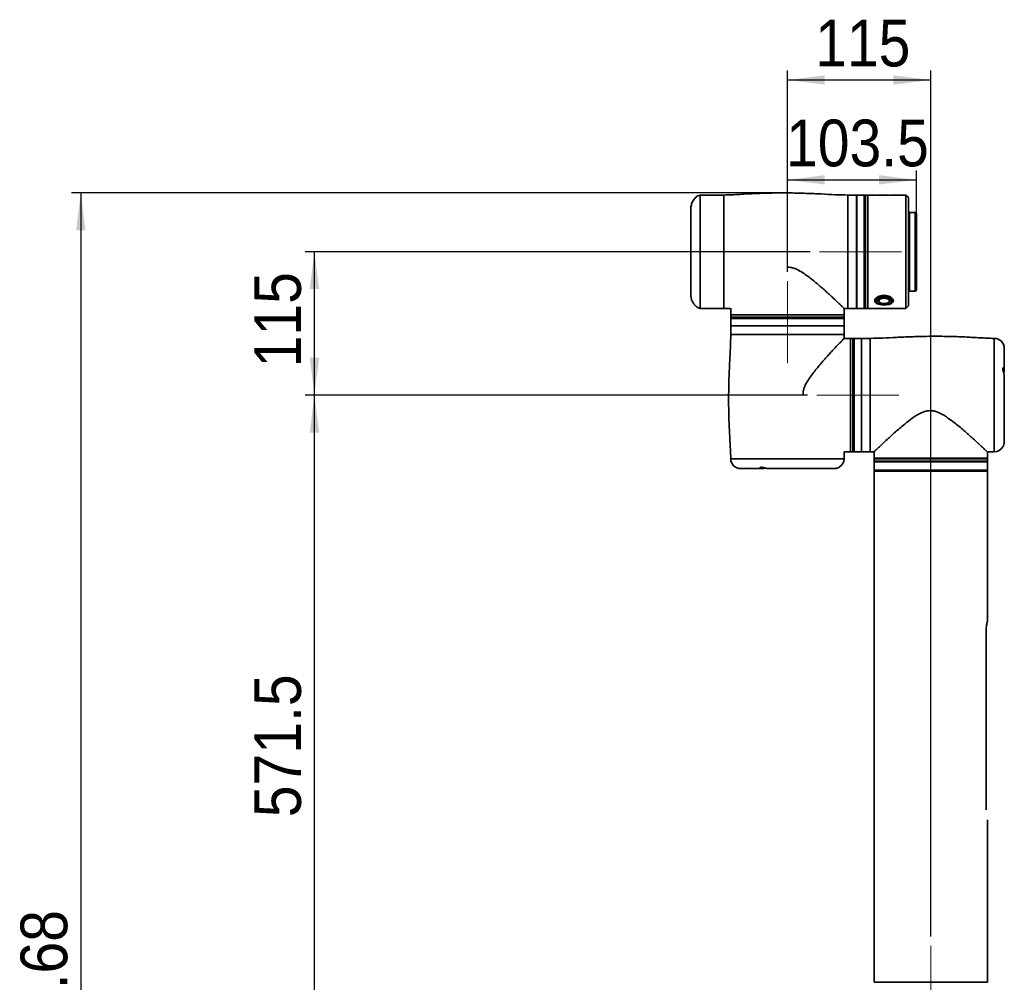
# Model space of a CAD drawing. Header units: millimetres. Extents: x 0 to 134, y 6 to 183.
# Tile 13 of 13: x 75 to 128, y 132 to 183. Entities that reach past the tile are written whole.
import ezdxf

# ---------------------------------------------------------------- set-up
doc = ezdxf.new("R2010")
doc.units = ezdxf.units.MM
doc.header["$PDSIZE"] = -1
doc.linetypes.add('CENTERX2', pattern=[20.32, 12.7, -2.54, 2.54, -2.54])
doc.layers.add('SLD-0', color=179, linetype='Continuous')
doc.layers.add('标注层', color=7, linetype='Continuous')
doc.styles.add('SLDTEXTSTYLE1', font='GOTHIC.TTF', dxfattribs={"width": 0.79431})
doc.styles.add('SLDTEXTSTYLE2', font='GOTHIC.TTF', dxfattribs={"width": 0.913})
doc.dimstyles.new('SLDDIMSTYLE0', dxfattribs={"dimtxt": 2.5, "dimasz": 3.5, "dimexe": 0, "dimexo": 0.0625, "dimtad": 2, "dimlfac": 15, "dimrnd": 1e-09, "dimzin": 12, "dimdsep": 46, "dimtxsty": 'SLDTEXTSTYLE1', "dimblk1": 'NONE', "dimblk2": 'NONE', "dimsah": 1, "dimcen": 0.09, "dimadec": 0, "dimazin": 3, "dimtfac": 1, "dimtofl": 0, "dimtmove": 0, "dimatfit": 3, "dimldrblk": 'NONE', "dimfxl": 0, "dimfrac": 2, "dimtolj": 1, "dimtzin": 12, "dimarcsym": 0})
doc.dimstyles.new('SLDDIMSTYLE1', dxfattribs={"dimtxt": 2.5, "dimasz": 3.5, "dimexe": 0, "dimexo": 0.0625, "dimtad": 2, "dimdec": 1, "dimlfac": 15, "dimrnd": 1e-09, "dimzin": 12, "dimdsep": 46, "dimtxsty": 'SLDTEXTSTYLE1', "dimblk1": 'NONE', "dimblk2": 'NONE', "dimsah": 1, "dimcen": 0.09, "dimadec": 0, "dimazin": 3, "dimtfac": 1, "dimtofl": 0, "dimtmove": 0, "dimatfit": 3, "dimldrblk": 'NONE', "dimfxl": 0, "dimfrac": 2, "dimtolj": 1, "dimtzin": 12, "dimarcsym": 0})
doc.dimstyles.new('SLDDIMSTYLE2', dxfattribs={"dimtxt": 2.5, "dimasz": 3.5, "dimexe": 0, "dimexo": 0.0625, "dimtad": 2, "dimdec": 0, "dimlfac": 15, "dimrnd": 1e-09, "dimzin": 12, "dimdsep": 46, "dimtxsty": 'SLDTEXTSTYLE1', "dimblk1": 'NONE', "dimblk2": 'NONE', "dimsah": 1, "dimcen": 0.09, "dimadec": 0, "dimazin": 3, "dimtfac": 1, "dimtofl": 0, "dimtmove": 0, "dimatfit": 3, "dimldrblk": 'NONE', "dimfxl": 0, "dimfrac": 2, "dimtolj": 1, "dimtzin": 12, "dimarcsym": 0})

# ---------------------------------------------------------------- blocks, each defined once
blk = doc.blocks.new('_D')
at = {"layer": '标注层'}
for p, q in [((115.646, 174.06), (77.846, 174.06)), ((78.346, 174.06), (78.346, 85.481)), ((116.15, 85.481), (77.846, 85.481))]:
    blk.add_line(p, q, dxfattribs=at)
for points in [[(78.346, 174.06), (78.096, 172.06), (78.596, 172.06)], [(78.346, 85.481), (78.596, 87.481), (78.096, 87.481)]]:
    blk.add_solid(points, dxfattribs=at)
at = {"layer": '标注层', "insert": (75.123, 124.68), "char_height": 2.5, "attachment_point": 1, "rotation": 90, "style": 'SLDTEXTSTYLE2'}
blk.add_mtext('1328.68', dxfattribs=at)
blk = doc.blocks.new('_NONE')
blk = doc.blocks.new('_D_6')
at = {"layer": '标注层'}
for p, q in [((117.213, 163.248), (90.346, 163.248)), ((90.846, 125.148), (90.846, 163.248)), ((116.15, 125.148), (90.346, 125.148))]:
    blk.add_line(p, q, dxfattribs=at)
for points in [[(90.846, 163.248), (90.596, 161.248), (91.096, 161.248)], [(90.846, 125.148), (91.096, 127.148), (90.596, 127.148)]]:
    blk.add_solid(points, dxfattribs=at)
at = {"layer": '标注层', "insert": (87.623, 140.674), "char_height": 2.5, "attachment_point": 1, "rotation": 90, "style": 'SLDTEXTSTYLE2'}
blk.add_mtext('571.5', dxfattribs=at)
blk = doc.blocks.new('_D_7')
at = {"layer": '标注层'}
for p, q in [((117.36, 170.915), (90.346, 170.915)), ((90.846, 163.248), (90.846, 170.915)), ((117.213, 163.248), (90.346, 163.248))]:
    blk.add_line(p, q, dxfattribs=at)
for points in [[(90.846, 170.915), (90.596, 168.915), (91.096, 168.915)], [(90.846, 163.248), (91.096, 165.248), (90.596, 165.248)]]:
    blk.add_solid(points, dxfattribs=at)
at = {"layer": '标注层', "insert": (87.623, 164.733), "char_height": 2.5, "attachment_point": 1, "rotation": 90, "style": 'SLDTEXTSTYLE2'}
blk.add_mtext('115', dxfattribs=at)
blk = doc.blocks.new('_D_8')
at = {"layer": '标注层'}
for p, q in [((116.146, 169.848), (116.146, 175.259)), ((123.046, 169.581), (123.046, 175.259)), ((116.146, 174.759), (123.046, 174.759))]:
    blk.add_line(p, q, dxfattribs=at)
for points in [[(116.146, 174.759), (118.146, 174.509), (118.146, 175.009)], [(123.046, 174.759), (121.046, 175.009), (121.046, 174.509)]]:
    blk.add_solid(points, dxfattribs=at)
at = {"layer": '标注层', "insert": (116.072, 177.982), "char_height": 2.5, "attachment_point": 1, "style": 'SLDTEXTSTYLE2'}
blk.add_mtext('103.5', dxfattribs=at)
blk = doc.blocks.new('_D_9')
at = {"layer": '标注层'}
for p, q in [((116.146, 169.848), (116.146, 180.6)), ((123.813, 134.301), (123.813, 180.6)), ((116.146, 180.1), (123.813, 180.1))]:
    blk.add_line(p, q, dxfattribs=at)
for points in [[(116.146, 180.1), (118.146, 179.85), (118.146, 180.35)], [(123.813, 180.1), (121.813, 180.35), (121.813, 179.85)]]:
    blk.add_solid(points, dxfattribs=at)
at = {"layer": '标注层', "insert": (117.631, 183.323), "char_height": 2.5, "attachment_point": 1, "style": 'SLDTEXTSTYLE2'}
blk.add_mtext('115', dxfattribs=at)

msp = doc.modelspace()

# ---------------------------------------------------------------- linework, layer by layer
at = {"layer": 'SLD-0', "color": 179, "linetype": 'Continuous', "lineweight": 35}
for p, q in [((112.74625, 173.94816), (111.47958, 173.94816)), ((111.47958, 167.88149), (111.47958, 173.94816)), ((111.47958, 173.94816), (111.47958, 167.88149)), ((119.84625, 173.94816), (119.37959, 173.94816)), ((119.84625, 173.94816), (119.84625, 167.88149)), ((119.85958, 173.84816), (119.84625, 173.84816)), ((120.24625, 173.94816), (119.85958, 173.94816)), ((119.85958, 173.94816), (119.85958, 167.98448)), ((120.31292, 173.94816), (120.24625, 173.94816)), ((120.24625, 173.94816), (120.24625, 167.98448)), ((120.44625, 173.94816), (120.31292, 173.94816)), ((120.31292, 167.88149), (120.31292, 173.94816)), ((120.31292, 173.94816), (120.31292, 167.98448)), ((120.86292, 173.94816), (120.44625, 173.94816)), ((120.44625, 167.98485), (120.44625, 173.94816)), ((120.44625, 173.94816), (120.44625, 167.88149)), ((120.87125, 173.93983), (120.86292, 173.94816)), ((120.86292, 173.94036), (120.86292, 173.94816)), ((121.24625, 173.91594), (120.86292, 173.94036)), ((120.93958, 173.94816), (120.92625, 173.93483)), ((120.93958, 173.94816), (121.55292, 173.94816)), ((121.54866, 173.93483), (120.94414, 173.93483)), ((121.62959, 173.94036), (121.24625, 173.91594)), ((121.56625, 173.93483), (121.55292, 173.94816)), ((121.62959, 173.94816), (121.62126, 173.93983)), ((122.47958, 173.94816), (121.62959, 173.94816)), ((121.62959, 173.94816), (121.62959, 173.94036)), ((122.61292, 173.81483), (122.47958, 173.94816)), ((122.47958, 167.98485), (122.47958, 173.94816)), ((122.61292, 173.81483), (122.61292, 168.11364)), ((122.97958, 173.01483), (122.67958, 173.01483)), ((123.04625, 172.94816), (123.04625, 168.95077)), ((121.0888, 168.51959), (121.17155, 168.54364)), ((121.17155, 168.54364), (121.26393, 168.55618)), ((121.26393, 168.55618), (121.35965, 168.55633)), ((121.35965, 168.55633), (121.45218, 168.54408)), ((121.45218, 168.54408), (121.53522, 168.52028)), ((122.67958, 168.81483), (122.97958, 168.81483)), ((123.04625, 168.95077), (123.04625, 168.8815)), ((120.94924, 168.39785), (120.97373, 168.44412)), ((120.94954, 168.34999), (120.94924, 168.39785)), ((120.9746, 168.3038), (120.94954, 168.34999)), ((120.97373, 168.44412), (121.02133, 168.48564)), ((121.02272, 168.26243), (120.9746, 168.3038)), ((120.98988, 168.27537), (121.03266, 168.25486)), ((121.01292, 168.37448), (121.01752, 168.40066)), ((121.01292, 168.37448), (121.01292, 168.29655)), ((121.01292, 168.29655), (121.01752, 168.32272)), ((121.01752, 168.40066), (121.04423, 168.44121)), ((121.01752, 168.32272), (121.04423, 168.36327)), ((121.02133, 168.48564), (121.0888, 168.51959)), ((121.03188, 168.25674), (121.02272, 168.26243)), ((121.02665, 168.29259), (121.02638, 168.28932)), ((121.0266, 168.27795), (121.0349, 168.25006)), ((121.04385, 168.33444), (121.02665, 168.29259)), ((121.0349, 168.25006), (121.06784, 168.21064)), ((121.08495, 168.3719), (121.04385, 168.33444)), ((121.04423, 168.44121), (121.09271, 168.47635)), ((121.04423, 168.36327), (121.09271, 168.39841)), ((121.06784, 168.21064), (121.12257, 168.17782)), ((121.14631, 168.40163), (121.08495, 168.3719)), ((121.09271, 168.47635), (121.15903, 168.50325)), ((121.09271, 168.39841), (121.15903, 168.42531)), ((121.12257, 168.17782), (121.1942, 168.15454)), ((121.22247, 168.42101), (121.14631, 168.40163)), ((121.15903, 168.50325), (121.23782, 168.51971)), ((121.15903, 168.42531), (121.23782, 168.44177)), ((121.1942, 168.15454), (121.27639, 168.14283)), ((121.30667, 168.4283), (121.22247, 168.42101)), ((121.23782, 168.51971), (121.32269, 168.52441)), ((121.23782, 168.44177), (121.32269, 168.44646)), ((121.27639, 168.14283), (121.36182, 168.14377)), ((121.39142, 168.42285), (121.30667, 168.4283)), ((121.32269, 168.52441), (121.40677, 168.51696)), ((121.32269, 168.44646), (121.40677, 168.43902)), ((121.36182, 168.14377), (121.4429, 168.15725)), ((121.4692, 168.40516), (121.39142, 168.42285)), ((121.40677, 168.51696), (121.48325, 168.49796)), ((121.40677, 168.43902), (121.48325, 168.42002)), ((121.4429, 168.15725), (121.51244, 168.18208)), ((121.53309, 168.37679), (121.4692, 168.40516)), ((121.48325, 168.49796), (121.54592, 168.46897)), ((121.48325, 168.42002), (121.54592, 168.39103)), ((121.51244, 168.18208), (121.56425, 168.21606)), ((121.57742, 168.34026), (121.53309, 168.37679)), ((121.53522, 168.52028), (121.60312, 168.48654)), ((121.54592, 168.46897), (121.58972, 168.43232)), ((121.54592, 168.39103), (121.58972, 168.35438)), ((121.56425, 168.21606), (121.59372, 168.25616)), ((121.58972, 168.43232), (121.6111, 168.39098)), ((121.58972, 168.35438), (121.6111, 168.31304)), ((121.59318, 168.25486), (121.63595, 168.27537)), ((121.59372, 168.25616), (121.59825, 168.29883)), ((121.60451, 168.26333), (121.59396, 168.25674)), ((121.59825, 168.29883), (121.59743, 168.30254)), ((121.60312, 168.48654), (121.65124, 168.44518)), ((121.65211, 168.30486), (121.60451, 168.26333)), ((121.6111, 168.39098), (121.61292, 168.37448)), ((121.6111, 168.31304), (121.61292, 168.29655)), ((121.61292, 168.29655), (121.61292, 168.37448)), ((121.65124, 168.44518), (121.6763, 168.39898)), ((121.6766, 168.35112), (121.65211, 168.30486)), ((121.6763, 168.39898), (121.6766, 168.35112)), ((122.47958, 167.88149), (122.61292, 168.01483)), ((122.61292, 168.11364), (122.61292, 168.01483)), ((111.47958, 167.88149), (112.74625, 167.88149)), ((112.74625, 167.88149), (112.9346, 167.87632)), ((113.11292, 167.87284), (113.11292, 167.54816)), ((113.11292, 167.54816), (113.11292, 167.41483)), ((113.11292, 167.54816), (119.17958, 167.54816)), ((119.1774, 167.87626), (119.37959, 167.88149)), ((119.17958, 167.54816), (119.17958, 167.88182)), ((119.17958, 167.41483), (119.17958, 167.54816)), ((119.37959, 167.88149), (119.84625, 167.88149)), ((119.84625, 167.98149), (119.85958, 167.98149)), ((119.85958, 167.98448), (119.85958, 167.88149)), ((119.85958, 167.88149), (120.24625, 167.88149)), ((120.24625, 167.98448), (120.24625, 167.88149)), ((120.24625, 167.88149), (120.31292, 167.88149)), ((120.31292, 167.98448), (120.31292, 167.88149)), ((120.31292, 167.88149), (120.44625, 167.88149)), ((120.44625, 167.88149), (120.44625, 167.98485)), ((120.44625, 167.88149), (122.47958, 167.88149)), ((122.47958, 167.88149), (122.47958, 167.98485)), ((113.11292, 167.41483), (113.11292, 167.34816)), ((113.11292, 167.41483), (119.17958, 167.41483)), ((113.11292, 167.34816), (113.11292, 166.9615)), ((113.11292, 167.34816), (119.17958, 167.34816)), ((113.11292, 166.9615), (119.17958, 166.9615)), ((113.21292, 166.9615), (113.21292, 166.94816)), ((119.07959, 166.94816), (119.07959, 166.9615)), ((119.17958, 167.34816), (119.17958, 167.41483)), ((119.17958, 166.9615), (119.17958, 167.34816)), ((113.11292, 166.94816), (113.11292, 166.4815)), ((113.11292, 166.94816), (119.17958, 166.94816)), ((119.17958, 166.4815), (119.17958, 166.94816)), ((119.18482, 166.27931), (119.17958, 166.4815)), ((119.51292, 166.2815), (119.17927, 166.2815)), ((119.64625, 166.2815), (119.51292, 166.2815)), ((119.51292, 160.21482), (119.51292, 166.2815)), ((119.51292, 163.24816), (119.51292, 166.2815)), ((119.71292, 166.2815), (119.64625, 166.2815)), ((119.64625, 160.21482), (119.64625, 166.2815)), ((120.09958, 166.2815), (119.71292, 166.2815)), ((119.71292, 160.21482), (119.71292, 166.2815)), ((120.09958, 160.21482), (120.09958, 166.2815)), ((120.11292, 166.18149), (120.09958, 166.18149)), ((120.57959, 166.2815), (120.11292, 166.2815)), ((120.11292, 163.24816), (120.11292, 166.2815)), ((127.74625, 164.65761), (127.74625, 165.74816)), ((127.68074, 164.69969), (127.67123, 164.64848)), ((127.67123, 164.64848), (127.67391, 164.59086)), ((127.67391, 164.59086), (127.68534, 164.53132)), ((127.69997, 164.73089), (127.68074, 164.69969)), ((127.68534, 164.53132), (127.70329, 164.46817)), ((127.72017, 164.73773), (127.69997, 164.73089)), ((127.70329, 164.46817), (127.72395, 164.40566)), ((127.7358, 164.72371), (127.72017, 164.73773)), ((127.72395, 164.40566), (127.72832, 164.39262)), ((127.72774, 164.44246), (127.73209, 164.50658)), ((127.72906, 164.40067), (127.72774, 164.44246)), ((127.73209, 164.50658), (127.73969, 164.57386)), ((127.74472, 164.69077), (127.7358, 164.72371)), ((127.73969, 164.57386), (127.74562, 164.63888)), ((127.74562, 164.63888), (127.74472, 164.69077)), ((127.74625, 160.75518), (127.74625, 164.33294)), ((119.51292, 160.21482), (119.51292, 163.24816)), ((120.11292, 160.21482), (120.11292, 163.24816)), ((119.18824, 160.21482), (119.51292, 160.21482)), ((119.51292, 160.21482), (119.64625, 160.21482)), ((119.64625, 160.21482), (119.71292, 160.21482)), ((119.71292, 160.21482), (120.09958, 160.21482)), ((120.09958, 160.31482), (120.11292, 160.31482)), ((120.11292, 160.21482), (120.57959, 160.21482)), ((120.57959, 160.21482), (120.78177, 160.20952)), ((120.77959, 160.21515), (120.77959, 159.88149)), ((126.84625, 159.88149), (126.84625, 160.20618)), ((127.02466, 160.20988), (127.21292, 160.21482)), ((119.17958, 159.84816), (119.184, 160.03647)), ((120.77959, 159.88149), (123.81292, 159.88149)), ((120.77959, 159.84816), (120.77959, 159.71483)), ((120.77959, 159.6815), (120.77959, 159.22816)), ((120.77959, 159.6815), (126.84625, 159.6815)), ((123.81292, 159.88149), (126.84625, 159.88149)), ((126.84625, 159.71483), (126.84625, 159.84816)), ((126.84625, 159.22816), (126.84625, 159.6815)), ((113.64625, 159.31482), (114.73534, 159.31482)), ((114.66847, 159.36592), (114.65628, 159.34564)), ((114.65628, 159.34564), (114.66806, 159.3268)), ((114.66806, 159.3268), (114.70316, 159.31642)), ((114.69778, 159.38141), (114.66847, 159.36592)), ((114.74101, 159.38954), (114.69778, 159.38141)), ((114.70316, 159.31642), (114.75307, 159.31533)), ((114.80112, 159.38747), (114.74101, 159.38954)), ((114.75307, 159.31533), (114.81293, 159.32052)), ((114.8739, 159.373), (114.80112, 159.38747)), ((114.81293, 159.32052), (114.88044, 159.32823)), ((114.94311, 159.35237), (114.8739, 159.373)), ((114.88044, 159.32823), (114.94823, 159.33324)), ((114.99906, 159.33367), (114.94311, 159.35237)), ((114.94823, 159.33324), (115.00771, 159.33164)), ((115.04003, 159.32066), (114.99906, 159.33367)), ((115.06463, 159.31498), (115.04003, 159.32066)), ((115.0623, 159.31482), (118.63905, 159.31482)), ((115.0657, 159.3157), (115.06463, 159.31498)), ((120.77959, 159.22816), (126.84625, 159.22816)), ((120.77959, 159.18149), (120.77959, 131.84816)), ((120.81292, 159.21482), (126.81292, 159.21482)), ((126.84625, 151.15668), (126.84625, 159.18149)), ((126.77457, 141.06748), (126.77457, 150.62884)), ((126.77464, 150.47076), (126.77457, 150.47076)), ((126.77464, 150.33325), (126.77457, 150.33325)), ((126.77464, 150.19511), (126.77457, 150.19511)), ((126.77464, 150.18539), (126.77457, 150.18539)), ((126.77464, 150.09407), (126.77457, 150.09407)), ((126.77464, 150.08533), (126.77457, 150.08533)), ((126.77464, 149.91188), (126.77457, 149.91188)), ((126.77464, 149.74021), (126.77457, 149.74021)), ((126.77464, 149.67172), (126.77457, 149.67172)), ((126.77464, 149.48927), (126.77457, 149.48927)), ((126.77464, 149.31216), (126.77457, 149.31216)), ((126.77464, 149.2665), (126.77457, 149.2665)), ((126.77464, 149.13523), (126.77457, 149.13523)), ((126.77464, 149.13523), (126.77464, 149.2665)), ((126.77464, 149.04963), (126.77464, 149.13523)), ((126.77464, 149.04963), (126.77457, 149.04963)), ((126.77464, 148.91835), (126.77457, 148.91835)), ((126.77464, 148.73572), (126.77457, 148.73572)), ((126.77464, 148.6444), (126.77457, 148.6444)), ((126.77464, 148.60686), (126.77457, 148.60686)), ((126.77464, 148.91835), (126.77464, 149.04963)), ((126.77464, 148.6444), (126.77464, 148.73572)), ((126.77464, 148.60686), (126.77464, 148.6444)), ((126.77464, 148.43599), (126.77464, 148.60686)), ((126.77464, 148.43599), (126.77457, 148.43599)), ((126.77464, 148.39845), (126.77457, 148.39845)), ((126.77464, 148.30767), (126.77457, 148.30767)), ((126.77464, 148.262), (126.77457, 148.262)), ((126.77464, 148.39845), (126.77464, 148.43599)), ((126.77464, 148.30767), (126.77464, 148.39845)), ((126.77464, 147.9481), (126.77464, 148.262)), ((126.77464, 147.9481), (126.77457, 147.9481)), ((126.77464, 147.93097), (126.77457, 147.93097)), ((126.77464, 147.82441), (126.77457, 147.82441)), ((126.77464, 147.72239), (126.77457, 147.72239)), ((126.77464, 147.64276), (126.77457, 147.64276)), ((126.77464, 147.56517), (126.77457, 147.56517)), ((126.77464, 147.82441), (126.77464, 147.93097)), ((126.77464, 147.72239), (126.77464, 147.82441)), ((126.77464, 147.64276), (126.77464, 147.72239)), ((126.77464, 147.56517), (126.77464, 147.64276)), ((126.77464, 147.45914), (126.77464, 147.56517)), ((126.77464, 147.45914), (126.77457, 147.45914)), ((126.77464, 147.35453), (126.77457, 147.35453)), ((126.77464, 147.34883), (126.77457, 147.34883)), ((126.77464, 147.2575), (126.77457, 147.2575)), ((126.77464, 147.21996), (126.77457, 147.21996)), ((126.77464, 147.04909), (126.77457, 147.04909)), ((126.77464, 147.01155), (126.77457, 147.01155)), ((126.77464, 147.35453), (126.77464, 147.45914)), ((126.77464, 147.2575), (126.77464, 147.34883)), ((126.77464, 147.21996), (126.77464, 147.2575)), ((126.77464, 147.04909), (126.77464, 147.21996)), ((126.77464, 147.01155), (126.77464, 147.04909)), ((126.77464, 146.92077), (126.77464, 147.01155)), ((126.77464, 146.92077), (126.77457, 146.92077)), ((126.77464, 146.76097), (126.77457, 146.76097)), ((126.77464, 146.67536), (126.77457, 146.67536)), ((126.77464, 146.51269), (126.77457, 146.51269)), ((126.77464, 146.48701), (126.77457, 146.48701)), ((126.77464, 146.76097), (126.77464, 146.92077)), ((126.77464, 146.67536), (126.77464, 146.76097)), ((126.77464, 146.51269), (126.77464, 146.67536)), ((126.77464, 146.30455), (126.77457, 146.30455)), ((126.77464, 146.12745), (126.77457, 146.12745)), ((126.77464, 145.88203), (126.77457, 145.88203)), ((126.77464, 145.79642), (126.77457, 145.79642)), ((126.77464, 145.72508), (126.77457, 145.72508)), ((126.77464, 145.59942), (126.77457, 145.59942)), ((126.77464, 145.48536), (126.77457, 145.48536)), ((126.77464, 145.43685), (126.77457, 145.43685)), ((126.77464, 145.79642), (126.77464, 145.88203)), ((126.77464, 145.72508), (126.77464, 145.79642)), ((126.77464, 145.59942), (126.77464, 145.72508)), ((126.77464, 145.48536), (126.77464, 145.59942)), ((126.77464, 145.10012), (126.77464, 145.43685)), ((126.77464, 145.10012), (126.77457, 145.10012)), ((126.77464, 145.02592), (126.77457, 145.02592)), ((126.77464, 144.68919), (126.77464, 145.02592)), ((126.77464, 144.68919), (126.77457, 144.68919)), ((126.77464, 144.61499), (126.77457, 144.61499)), ((126.77464, 144.52938), (126.77457, 144.52938)), ((126.77464, 144.47079), (126.77457, 144.47079)), ((126.77464, 144.37751), (126.77457, 144.37751)), ((126.77464, 144.52938), (126.77464, 144.61499)), ((126.77464, 144.47079), (126.77464, 144.52938)), ((126.77464, 144.27826), (126.77457, 144.27826)), ((126.77464, 144.07849), (126.77457, 144.07849)), ((126.77464, 143.98718), (126.77457, 143.98718)), ((126.77464, 143.94964), (126.77457, 143.94964)), ((126.77464, 143.98718), (126.77464, 144.07849)), ((126.77464, 143.94964), (126.77464, 143.98718)), ((126.77464, 143.77877), (126.77464, 143.94964)), ((126.77464, 143.77877), (126.77457, 143.77877)), ((126.77464, 143.74123), (126.77457, 143.74123)), ((126.77464, 143.65045), (126.77457, 143.65045)), ((126.77464, 143.6105), (126.77457, 143.6105)), ((126.77464, 143.52489), (126.77457, 143.52489)), ((126.77464, 143.52203), (126.77457, 143.52203)), ((126.77464, 143.43847), (126.77457, 143.43847)), ((126.77464, 143.34305), (126.77457, 143.34305)), ((126.77464, 143.25949), (126.77457, 143.25949)), ((126.77464, 143.74123), (126.77464, 143.77877)), ((126.77464, 143.65045), (126.77464, 143.74123)), ((126.77464, 143.52489), (126.77464, 143.6105)), ((126.77464, 143.52203), (126.77464, 143.52489)), ((126.77464, 143.43847), (126.77464, 143.52203)), ((126.77464, 143.34305), (126.77464, 143.43847)), ((126.77464, 143.25949), (126.77464, 143.34305)), ((126.77464, 143.25663), (126.77464, 143.25949)), ((126.77464, 143.25663), (126.77457, 143.25663)), ((126.77464, 143.17103), (126.77457, 143.17103)), ((126.77464, 143.13108), (126.77457, 143.13108)), ((126.77464, 143.03975), (126.77457, 143.03975)), ((126.77464, 143.00221), (126.77457, 143.00221)), ((126.77464, 142.83135), (126.77457, 142.83135)), ((126.77464, 142.79381), (126.77457, 142.79381)), ((126.77464, 143.17103), (126.77464, 143.25663)), ((126.77464, 143.03975), (126.77464, 143.13108)), ((126.77464, 143.00221), (126.77464, 143.03975)), ((126.77464, 142.83135), (126.77464, 143.00221)), ((126.77464, 142.79381), (126.77464, 142.83135)), ((126.77464, 142.70302), (126.77464, 142.79381)), ((126.77464, 142.70302), (126.77457, 142.70302)), ((126.77464, 142.69731), (126.77457, 142.69731)), ((126.77464, 142.33775), (126.77457, 142.33775)), ((126.77464, 142.28638), (126.77457, 142.28638)), ((126.77464, 142.33775), (126.77464, 142.69731)), ((126.77464, 142.20077), (126.77464, 142.28638)), ((126.77464, 142.20077), (126.77457, 142.20077)), ((126.77464, 142.10946), (126.77457, 142.10946)), ((126.77464, 142.02384), (126.77457, 142.02384)), ((126.77464, 141.84772), (126.77457, 141.84772)), ((126.77464, 141.7556), (126.77457, 141.7556)), ((126.77464, 141.6814), (126.77457, 141.6814)), ((126.77464, 142.02384), (126.77464, 142.10946)), ((126.77464, 141.84772), (126.77464, 142.02384)), ((126.77464, 141.7556), (126.77464, 141.84772)), ((126.77464, 141.45837), (126.77457, 141.45837)), ((126.77464, 141.27047), (126.77457, 141.27047)), ((126.84625, 131.84816), (126.84625, 140.53964))]:
    msp.add_line(p, q, dxfattribs=at)
at = {"layer": 'SLD-0', "color": 8, "linetype": 'Continuous', "lineweight": 35}
for p, q in [((112.74625, 173.94816), (112.74625, 167.88149)), ((119.37959, 173.94816), (119.37959, 167.88149)), ((110.97668, 173.21845), (110.97668, 168.6112)), ((122.67958, 173.01483), (122.67958, 168.88639)), ((122.97958, 168.88639), (122.97958, 173.01483)), ((122.67958, 168.88639), (122.67958, 168.81483)), ((122.97958, 168.81483), (122.97958, 168.88639)), ((121.02638, 168.28932), (121.0266, 168.27795)), ((121.59743, 168.30254), (121.57742, 168.34026)), ((113.11292, 166.4815), (119.17958, 166.4815)), ((120.57959, 160.21482), (120.57959, 166.2815)), ((127.21292, 160.21482), (127.21292, 166.2815)), ((113.11292, 159.84816), (119.17958, 159.84816)), ((123.81292, 159.84816), (120.77959, 159.84816)), ((120.77959, 159.71483), (123.81292, 159.71483)), ((126.84625, 159.84816), (123.81292, 159.84816)), ((123.81292, 159.71483), (126.84625, 159.71483)), ((126.84625, 159.18149), (120.77959, 159.18149)), ((120.77959, 131.84816), (123.81292, 131.84816)), ((123.81292, 131.84816), (126.84625, 131.84816))]:
    msp.add_line(p, q, dxfattribs=at)
at = {"layer": 'SLD-0', "color": 179, "linetype": 'Continuous', "lineweight": 35}
for centre, radius, start, end in [((122.67958, 173.08149), 0.06667, 180, 270), ((122.97958, 172.94816), 0.06667, 0, 90), ((122.67958, 168.74816), 0.06667, 90, 180), ((122.97958, 168.88149), 0.06667, 270.000038, 0), ((121.09334, 168.52762), 0.27264, 212.443332, 247.699772), ((121.53317, 168.52661), 0.27145, 292.250569, 327.949263), ((127.21292, 165.74816), 0.53333, 0, 90), ((127.21292, 160.74816), 0.53333, 270, 329.306969), ((113.64625, 159.84816), 0.53333, 180, 270), ((118.64625, 159.84816), 0.53333, 300.670551, 0), ((120.81292, 159.84816), 0.03333, 90, 180), ((120.81292, 159.71483), 0.03333, 179.999069, 270), ((126.81292, 159.84816), 0.03333, 0, 90), ((126.81292, 159.71483), 0.03333, 270, 0.000931), ((120.81292, 159.18149), 0.03333, 90, 180.000927), ((121.64625, 159.28149), 0.06667, 270, 306.869898), ((125.97959, 159.28149), 0.06667, 233.130102, 270), ((126.81292, 159.18149), 0.03333, 359.999073, 90)]:
    msp.add_arc(centre, radius, start, end, dxfattribs=at)
for points, knots in [([(111.47958, 173.94816), (111.43546, 173.93484), (111.34347, 173.90705), (111.20571, 173.79422), (111.08251, 173.63537), (110.99429, 173.42841), (110.98256, 173.28644), (110.97668, 173.21527)], [0, 0, 0, 0, 0.14439215, 0.30104546, 0.55213812, 0.77547674, 1, 1, 1, 1]), ([(114.03666, 174.00967), (113.88895, 174.00066), (113.59053, 173.98246), (113.16059, 173.95611), (112.87793, 173.95069), (112.74625, 173.94816)], [0, 0, 0, 0, 0.343639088, 0.694217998, 1, 1, 1, 1]), ([(119.37959, 173.94816), (119.15322, 173.95276), (118.67756, 173.96244), (117.93532, 174.00511), (117.13972, 174.0408), (116.31023, 174.062), (115.56631, 174.06131), (114.92682, 174.0467), (114.45044, 174.02903), (114.15594, 174.01395), (114.03642, 174.00782)], [0, 0, 0, 0, 0.12703649, 0.26694343, 0.41714212, 0.57392529, 0.73251007, 0.83452895, 0.93284863, 1, 1, 1, 1]), ([(119.17726, 167.8818), (119.17378, 167.88522), (119.16692, 167.89195), (119.09698, 167.96034), (118.98121, 168.0726), (118.80235, 168.24392), (118.58683, 168.44648), (118.37247, 168.64398), (118.17367, 168.82384), (117.95992, 169.01313), (117.73179, 169.20909), (117.49223, 169.40755), (117.23714, 169.60541), (116.96612, 169.79842), (116.71571, 169.94304), (116.49534, 170.03329), (116.3206, 170.07938), (116.20199, 170.0826), (116.14625, 170.08411)], [0, 0, 0, 0, 0.07004831, 0.13807416, 0.20780126, 0.29891376, 0.3926497, 0.45412804, 0.51562004, 0.57883224, 0.64205082, 0.70534708, 0.76863872, 0.83387342, 0.89896342, 0.9334993, 0.968754, 1, 1, 1, 1]), ([(110.97668, 168.61438), (110.98094, 168.55391), (110.98943, 168.43333), (111.05144, 168.26162), (111.13843, 168.11687), (111.24321, 168.00405), (111.35241, 167.91858), (111.43834, 167.89352), (111.47958, 167.88149)], [0, 0, 0, 0, 0.19059145, 0.38006836, 0.57005279, 0.71968541, 0.86544828, 1, 1, 1, 1]), ([(121.31292, 168.07185), (121.29686, 168.07202), (121.22552, 168.07278), (121.10042, 168.08519), (120.96031, 168.12109), (120.85861, 168.17781), (120.80788, 168.25293), (120.81394, 168.33982), (120.87505, 168.42827), (120.98462, 168.50656), (121.11854, 168.55681), (121.21353, 168.57202), (121.25397, 168.57513)], [0, 0, 0, 0, 0.015293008, 0.067936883, 0.120954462, 0.17482633, 0.228928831, 0.282456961, 0.335562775, 0.388950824, 0.442711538, 0.481369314, 0.481369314, 0.481369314, 0.481369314]), ([(120.8483, 168.31583), (120.84824, 168.32589), (120.84813, 168.34814), (120.86938, 168.38967), (120.90895, 168.43585), (120.96815, 168.48043), (121.04239, 168.51898), (121.12921, 168.54824), (121.21557, 168.56594), (121.2725, 168.56756), (121.2962, 168.56824)], [0, 0, 0, 0, 0.10480693, 0.23166743, 0.36632693, 0.50016338, 0.63369303, 0.76824088, 0.90353979, 1, 1, 1, 1]), ([(121.25397, 168.57513), (121.3091, 168.57937), (121.42207, 168.57577), (121.57916, 168.5347), (121.70727, 168.46537), (121.79181, 168.37915), (121.82237, 168.28963), (121.79601, 168.20885), (121.71651, 168.14396), (121.59185, 168.09874), (121.44952, 168.0753), (121.35295, 168.07286), (121.31292, 168.07185)], [0.481369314, 0.481369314, 0.481369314, 0.481369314, 0.534085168, 0.586871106, 0.640198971, 0.694268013, 0.748218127, 0.80152332, 0.854660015, 0.908225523, 0.961961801, 1, 1, 1, 1]), ([(121.2962, 168.56824), (121.30519, 168.56882), (121.34674, 168.57151), (121.42135, 168.56336), (121.51447, 168.54364), (121.5989, 168.51205), (121.67058, 168.47215), (121.7262, 168.42676), (121.76225, 168.3804), (121.77853, 168.34455), (121.77768, 168.32708), (121.77744, 168.32203)], [0, 0, 0, 0, 0.0359793, 0.16610085, 0.29639526, 0.42716856, 0.55845723, 0.68926516, 0.81896767, 0.94771373, 1, 1, 1, 1]), ([(121.77877, 168.31694), (121.77915, 168.31771), (121.78006, 168.31957), (121.77895, 168.32171), (121.7783, 168.32296)], [0, 0, 0, 0, 0.41804793, 1, 1, 1, 1]), ([(112.93447, 167.87708), (112.96022, 167.87661), (113.02037, 167.87553), (113.08045, 167.87221), (113.11481, 167.87032)], [0, 0, 0, 0, 0.42803034, 1, 1, 1, 1]), ([(113.11292, 166.4815), (113.10832, 166.25513), (113.09864, 165.77947), (113.05596, 165.03723), (113.02027, 164.24162), (112.99908, 163.41213), (112.99977, 162.66822), (113.01438, 162.02873), (113.03205, 161.55234), (113.04714, 161.25784), (113.05326, 161.13833)], [0, 0, 0, 0, 0.12703645, 0.26694352, 0.41714252, 0.57392576, 0.73251, 0.8345282, 0.93284852, 1, 1, 1, 1]), ([(119.17927, 166.27917), (119.17586, 166.27569), (119.16912, 166.26883), (119.10075, 166.19889), (118.98848, 166.08312), (118.81715, 165.90425), (118.61461, 165.68874), (118.4171, 165.47438), (118.23725, 165.27557), (118.04795, 165.06183), (117.85199, 164.8337), (117.65353, 164.59414), (117.45567, 164.33905), (117.26266, 164.06803), (117.11805, 163.81762), (117.02778, 163.59725), (116.9817, 163.42251), (116.97848, 163.30389), (116.97697, 163.24816)], [0, 0, 0, 0, 0.07004831, 0.13807409, 0.20780113, 0.29891422, 0.3926496, 0.45412831, 0.51561986, 0.57883164, 0.64205137, 0.70534743, 0.76863812, 0.83387343, 0.89896284, 0.93349865, 0.96875347, 1, 1, 1, 1]), ([(125.92276, 166.34143), (125.90002, 166.34266), (125.73305, 166.35163), (125.26485, 166.37264), (124.5084, 166.39507), (123.62207, 166.39527), (122.77535, 166.37239), (121.99568, 166.33689), (121.26811, 166.29527), (120.8017, 166.28594), (120.57959, 166.2815)], [0, 0, 0, 0, 0.01277539, 0.09383203, 0.26298627, 0.43739358, 0.59110678, 0.73824801, 0.87534982, 1, 1, 1, 1]), ([(127.21292, 166.2815), (127.12442, 166.28308), (126.92872, 166.2866), (126.6108, 166.30391), (126.26932, 166.32313), (126.03481, 166.33552), (125.92276, 166.34143)], [0, 0, 0, 0, 0.20556844, 0.45456619, 0.73939243, 1, 1, 1, 1]), ([(127.72832, 164.39262), (127.73309, 164.37799), (127.74263, 164.34871), (127.74723, 164.32784), (127.74576, 164.32787), (127.74544, 164.32788)], [0, 0, 0, 0, 0.43698412, 0.8747456, 1, 1, 1, 1]), ([(126.84424, 160.20618), (126.84473, 160.20571), (126.84735, 160.20322), (126.81702, 160.23206), (126.73812, 160.30669), (126.61482, 160.42239), (126.47091, 160.55602), (126.3189, 160.69573), (126.16831, 160.83281), (126.00375, 160.98094), (125.8106, 161.15249), (125.58831, 161.34651), (125.33231, 161.56327), (125.06036, 161.78489), (124.79665, 161.98398), (124.54575, 162.15354), (124.33422, 162.27414), (124.13426, 162.35972), (123.96287, 162.40641), (123.79558, 162.4222), (123.6263, 162.40906), (123.44682, 162.36179), (123.24551, 162.27519), (123.03724, 162.15681), (122.75045, 161.96236), (122.45822, 161.73467), (122.16152, 161.48691), (121.91808, 161.2752), (121.68714, 161.06884), (121.45027, 160.8522), (121.21804, 160.63523), (121.02385, 160.45014), (120.88444, 160.31534), (120.80626, 160.23903), (120.77238, 160.20581), (120.78115, 160.21439), (120.78191, 160.21513)], [0, 0, 0, 0, 0.00802608, 0.04331457, 0.07962719, 0.11524172, 0.15161173, 0.17816133, 0.20471639, 0.23201999, 0.259328, 0.29398593, 0.32864921, 0.36430965, 0.39996378, 0.42575096, 0.45176033, 0.46931154, 0.48721007, 0.5015408, 0.51630708, 0.5346878, 0.55358079, 0.5783335, 0.60311437, 0.65391831, 0.68791992, 0.72191851, 0.75693161, 0.79193619, 0.83731052, 0.88376152, 0.92097551, 0.95919448, 0.99645223, 1, 1, 1, 1]), ([(113.05326, 161.13833), (113.05545, 161.09334), (113.06491, 160.89867), (113.08356, 160.5741), (113.10584, 160.18918), (113.11073, 159.95357), (113.11292, 159.84816)], [0, 0, 0, 0, 0.10461534, 0.45267934, 0.75514119, 1, 1, 1, 1]), ([(127.74539, 160.76622), (127.74561, 160.75004), (127.7461, 160.71359), (127.73698, 160.65104), (127.72067, 160.58773), (127.69964, 160.53191), (127.68432, 160.50023), (127.67849, 160.48902), (127.67729, 160.48672)], [0, 0, 0, 0, 0.14967428, 0.33705736, 0.52620402, 0.72900801, 0.94459315, 1, 1, 1, 1]), ([(119.184, 160.03638), (119.18446, 160.06213), (119.18556, 160.12228), (119.18887, 160.18235), (119.19076, 160.21671)], [0, 0, 0, 0, 0.42801612, 1, 1, 1, 1]), ([(126.84436, 160.20385), (126.86182, 160.2048), (126.9219, 160.20808), (126.98207, 160.20913), (127.02474, 160.20988)], [0, 0, 0, 0, 0.29067491, 1, 1, 1, 1]), ([(118.91846, 159.38958), (118.91754, 159.38905), (118.91556, 159.38793), (118.89012, 159.37449), (118.84771, 159.35534), (118.78698, 159.33415), (118.71637, 159.3193), (118.66166, 159.31389), (118.63754, 159.31519), (118.63351, 159.31541)], [0, 0, 0, 0, 0.12897915, 0.27763685, 0.43990554, 0.61891753, 0.7994793, 0.96643429, 1, 1, 1, 1]), ([(126.77457, 150.62884), (126.77616, 150.68767), (126.77931, 150.80506), (126.79966, 150.95186), (126.82181, 151.06503), (126.842, 151.14442), (126.84431, 151.15249), (126.8455, 151.15668)], [0, 0, 0, 0, 0.18767039, 0.37453063, 0.55427646, 0.76891088, 1, 1, 1, 1])]:
    msp.add_open_spline(points, degree=3, knots=knots, dxfattribs=at)
at = {"layer": 'SLD-0', "color": 8, "linetype": 'Continuous', "lineweight": 35}
for points, knots in [([(120.85236, 168.31571), (120.85092, 168.30589), (120.84554, 168.26917), (120.89118, 168.21579), (120.98346, 168.16389), (121.11493, 168.1317), (121.23137, 168.12059), (121.29793, 168.11991), (121.31292, 168.11976)], [0, 0, 0, 0, 0.07902173, 0.29555959, 0.51187121, 0.72551744, 0.93818243, 1, 1, 1, 1]), ([(121.31292, 168.11976), (121.35026, 168.12063), (121.44007, 168.12274), (121.52424, 168.13645), (121.61181, 168.15713), (121.68878, 168.18497), (121.76543, 168.24279), (121.77437, 168.29249), (121.77877, 168.31694)], [0, 0, 0, 0, 0.15291601, 0.36782158, 0.36864778, 0.58301061, 0.79488817, 1, 1, 1, 1])]:
    msp.add_open_spline(points, degree=3, knots=knots, dxfattribs=at)
at = {"layer": '标注层', "linetype": 'CENTERX2', "lineweight": 18}
for p, q in [((122.24625, 170.91483), (117.85958, 170.91483)), ((116.14625, 169.34816), (116.14625, 164.96149)), ((117.71292, 163.24816), (122.09958, 163.24816)), ((123.81292, 133.80149), (123.81292, 129.34816))]:
    msp.add_line(p, q, dxfattribs=at)
at = {"layer": '标注层'}
msp.add_point((116.14625, 174.05986), dxfattribs=at)

# ---------------------------------------------------------------- dimensions: what is measured, and where the dimension line sits
for base, p1, dimstyle, picture, middle in [((116.14625, 180.10043), (123.81292, 133.80149), 'SLDDIMSTYLE2', '_D_9', (119.97959, 180.10043)), ((116.14625, 174.75885), (123.04625, 169.08149), 'SLDDIMSTYLE1', '_D_8', (119.59625, 174.75885))]:
    dim = msp.add_linear_dim(base=base, p1=p1, p2=(116.14625, 169.34816), dimstyle=dimstyle, dxfattribs=at)
    dim.commit()
    dim.dimension.update_dxf_attribs({"geometry": picture, "text_midpoint": middle, "dimtype": 160})
for base, p1, p2, dimstyle, picture, middle in [((78.34573, 174.05986), (116.64959, 85.48149), (116.14625, 174.05986), 'SLDDIMSTYLE0', '_D', (78.34573, 129.77067)), ((90.84573, 163.24816), (117.85958, 170.91483), (117.71292, 163.24816), 'SLDDIMSTYLE2', '_D_7', (90.84573, 167.08149)), ((90.84573, 125.14816), (117.71292, 163.24816), (116.64959, 125.14816), 'SLDDIMSTYLE1', '_D_6', (90.84573, 144.19816))]:
    dim = msp.add_linear_dim(base=base, p1=p1, p2=p2, angle=90, dimstyle=dimstyle, dxfattribs=at)
    dim.commit()
    dim.dimension.update_dxf_attribs({"geometry": picture, "text_midpoint": middle, "dimtype": 160})

doc.saveas('drawing.dxf')
